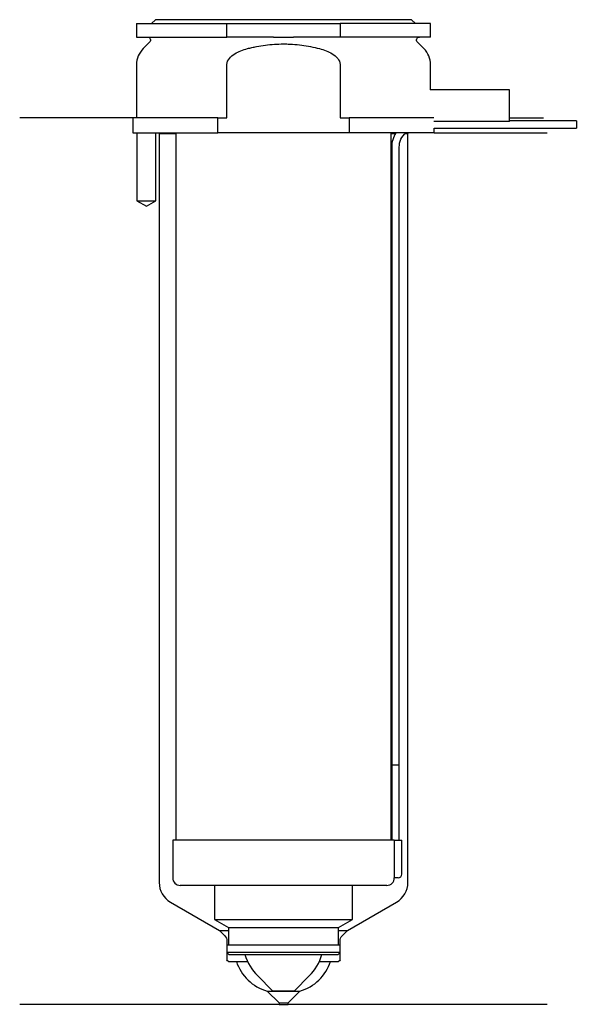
# Model space of a CAD drawing. Header units: inches. Extents: x 23 to 96, y 154 to 284.
import ezdxf

# ---------------------------------------------------------------- set-up
doc = ezdxf.new("R2010")
doc.units = ezdxf.units.IN
for name, color, linetype in [('201', 7, 'Continuous'), ('30', 7, 'Continuous'), ('32', 7, 'Continuous')]:
    doc.layers.add(name, color=color, linetype=linetype)

msp = doc.modelspace()

# ---------------------------------------------------------------- linework, layer by layer
at = {"layer": '201', "color": 113}
for p, q in [((37.53, 271.31), (22.53, 271.31)), ((37.53, 271.31), (37.53, 269.31)), ((87.53, 271.31), (92.01, 271.31)), ((38.08, 269.31), (38.08, 260.31)), ((40.58, 260.31), (40.58, 269.31)), ((40.93, 269.31), (41.03, 269.21)), ((41.03, 269.21), (43.23, 269.21)), ((41.03, 269.21), (41.03, 169.88)), ((71.83, 269.21), (72.37, 269.21)), ((73.64, 269.21), (74.03, 269.21)), ((74.03, 269.21), (74.13, 269.31)), ((74.03, 169.88), (74.03, 269.21)), ((77.53, 269.31), (92.53, 269.31)), ((38.08, 260.31), (39.33, 259.59)), ((39.33, 259.59), (40.58, 260.31)), ((42.53, 167.28), (49.02, 163.53)), ((66.03, 163.53), (72.53, 167.28)), ((49.02, 163.53), (49.73, 162.83)), ((49.02, 163.53), (50.22, 163.53)), ((64.83, 163.53), (66.03, 163.53)), ((65.32, 162.83), (66.03, 163.53)), ((50.02, 162.12), (50.02, 159.63)), ((65.03, 159.63), (65.03, 162.12)), ((50.22, 159.43), (51.28, 159.43)), ((51.28, 159.43), (52.74, 159.43)), ((62.31, 159.43), (63.78, 159.43)), ((63.78, 159.43), (64.83, 159.43)), ((55.38, 155.48), (56.93, 153.93)), ((55.38, 155.48), (59.68, 155.48)), ((58.13, 153.93), (59.68, 155.48)), ((56.93, 153.73), (22.53, 153.73)), ((56.93, 153.93), (58.13, 153.93)), ((56.93, 153.93), (56.93, 153.73)), ((56.93, 153.73), (58.13, 153.73)), ((58.13, 153.73), (58.13, 153.93)), ((92.53, 153.73), (58.13, 153.73))]:
    msp.add_line(p, q, dxfattribs=at)
for centre, radius, start, end in [((44.03, 169.88), 3, 180, 240), ((71.03, 169.88), 3, -60, 0), ((56.99, 161.26), 6, 197.7451, 254.3899), ((58.06, 161.26), 6, 285.6101, 342.2549)]:
    msp.add_arc(centre, radius, start, end, dxfattribs=at)
at = {"layer": '201', "color": 113, "extrusion": (0, 0, -1)}
for centre, radius, start, end in [((-49.02, 162.12), 1, 135, 180), ((-66.03, 162.12), 1, 0, 45), ((-50.22, 159.63), 0.2, -90, 0), ((-64.83, 159.63), 0.2, 180, 270)]:
    msp.add_arc(centre, radius, start, end, dxfattribs=at)
at = {"layer": '30', "color": 113}
for p, q in [((38.03, 283.81), (50.03, 283.81)), ((38.03, 283.81), (38.03, 282.01)), ((40.53, 284.31), (40.03, 283.81)), ((74.53, 284.31), (40.53, 284.31)), ((50.03, 282.01), (50.03, 283.81)), ((50.03, 283.81), (65.03, 283.81)), ((65.03, 283.81), (65.03, 282.01)), ((77.03, 283.81), (65.03, 283.81)), ((75.03, 283.81), (74.53, 284.31)), ((77.03, 282.01), (77.03, 283.81)), ((38.03, 282.01), (50.03, 282.01)), ((39.76, 281.33), (38.9, 280.48)), ((56.18, 282.01), (50.03, 282.01)), ((65.03, 282.01), (58.87, 282.01)), ((77.03, 282.01), (65.03, 282.01)), ((76.15, 280.48), (75.29, 281.33)), ((38.03, 278.35), (38.03, 271.31)), ((50.03, 271.31), (50.03, 278.35)), ((65.03, 278.35), (65.03, 271.31)), ((77.03, 275.01), (77.03, 278.35)), ((37.53, 271.31), (37.53, 269.31)), ((48.81, 271.31), (37.53, 271.31)), ((48.81, 269.31), (48.81, 271.31)), ((48.81, 271.31), (50.03, 271.31)), ((65.03, 271.31), (66.24, 271.31)), ((66.24, 271.31), (66.24, 269.31)), ((77.49, 271.31), (66.24, 271.31)), ((96.38, 270.91), (87.53, 270.91)), ((96.38, 270.91), (96.38, 269.91)), ((37.53, 269.31), (48.81, 269.31)), ((38.08, 269.31), (38.08, 260.31)), ((40.58, 260.31), (40.58, 269.31)), ((43.23, 269.31), (43.23, 175.51)), ((66.24, 269.31), (48.81, 269.31)), ((77.53, 269.31), (66.24, 269.31)), ((71.83, 175.51), (71.83, 269.31)), ((77.53, 269.91), (96.38, 269.91)), ((77.53, 269.31), (77.53, 269.91)), ((71.88, 267.41), (71.88, 185.51)), ((72.88, 185.51), (72.88, 267.41)), ((38.08, 260.31), (40.58, 260.31)), ((71.88, 185.51), (72.88, 185.51)), ((71.88, 185.51), (72.88, 185.51)), ((71.88, 185.51), (71.88, 175.51)), ((72.88, 175.51), (72.88, 185.51)), ((72.2, 175.51), (42.83, 175.51)), ((42.83, 175.51), (42.83, 170.51)), ((72.2, 175.51), (72.2, 171.01)), ((72.2, 175.51), (73.23, 175.51)), ((73.23, 171.01), (73.23, 175.51)), ((72.73, 170.51), (72.22, 170.51)), ((71.23, 169.51), (43.83, 169.51)), ((48.38, 169.51), (48.38, 164.98)), ((66.68, 164.98), (66.68, 169.51)), ((48.38, 164.98), (66.68, 164.98)), ((48.38, 164.98), (50.22, 163.91)), ((64.83, 163.91), (66.68, 164.98)), ((50.22, 163.91), (64.83, 163.91)), ((50.22, 163.91), (50.22, 161.61)), ((64.83, 161.61), (64.83, 163.91)), ((50.02, 161.61), (65.03, 161.61)), ((50.02, 161.61), (50.02, 160.61)), ((65.03, 160.61), (50.02, 160.61)), ((50.02, 160.61), (50.32, 160.31)), ((64.73, 160.31), (65.03, 160.61)), ((65.03, 160.61), (65.03, 161.61)), ((64.73, 160.31), (50.32, 160.31)), ((54.1, 157.49), (56.08, 155.51)), ((58.98, 155.51), (60.95, 157.49)), ((56.08, 155.51), (58.98, 155.51))]:
    msp.add_line(p, q, dxfattribs=at)
at = {"layer": '30', "color": 113, "extrusion": (0, 0, -1)}
for centre, radius, start, end in [((-39.48, 281.61), 0.4, 90, 225), ((-75.58, 281.61), 0.4, -45, 90), ((-75.38, 267.41), 2.5, 0, 49.4634)]:
    msp.add_arc(centre, radius, start, end, dxfattribs=at)
at = {"layer": '30', "color": 113}
for centre, radius, start, end in [((41.03, 278.35), 3, 135, 180), ((74.03, 278.35), 3, 0, 45), ((75.38, 267.41), 3.5, 147.1205, 180), ((43.83, 170.51), 1, 180, 270), ((71.23, 170.51), 1, -90, 0), ((72.73, 171.01), 0.5, -90, 0), ((58.87, 162.26), 6.74, 196.7477, 225), ((56.18, 162.26), 6.74, 315, 343.2523)]:
    msp.add_arc(centre, radius, start, end, dxfattribs=at)
for points, knots in [([(52.76, 280.48), (52.95, 280.53), (53.15, 280.57), (53.54, 280.66), (53.74, 280.7), (54.33, 280.82), (54.73, 280.89), (55.92, 281.04), (56.72, 281.1), (57.73, 281.1), (57.93, 281.09), (58.33, 281.08), (58.54, 281.07), (59.14, 281.03), (59.54, 280.99), (60.74, 280.83), (61.52, 280.67), (62.3, 280.48)], [0, 0, 0, 0, 0.0625, 0.0625, 0.125, 0.125, 0.25, 0.25, 0.5, 0.5, 0.5625, 0.5625, 0.625, 0.625, 0.75, 0.75, 1, 1, 1, 1]), ([(56.18, 282.01), (56.63, 282.01), (57.08, 282.01), (57.63, 282.01), (57.75, 282.01), (57.97, 282.01), (58.08, 282.01), (58.42, 282.01), (58.64, 282.01), (58.87, 282.01)], [0, 0, 0, 0, 0.5, 0.5, 0.625, 0.625, 0.75, 0.75, 1, 1, 1, 1]), ([(50.03, 278.35), (50.03, 278.97), (50.53, 279.48), (51.58, 280.12), (52.16, 280.32), (52.76, 280.48)], [0, 0, 0, 0, 0.5, 0.5, 1, 1, 1, 1]), ([(62.3, 280.48), (62.89, 280.32), (63.48, 280.12), (64.53, 279.48), (65.03, 278.97), (65.03, 278.35)], [0, 0, 0, 0, 0.5, 0.5, 1, 1, 1, 1]), ([(72.2, 171.01), (72.2, 170.96), (72.2, 170.9), (72.2, 170.8), (72.21, 170.75), (72.21, 170.66), (72.21, 170.62), (72.22, 170.56), (72.22, 170.54), (72.22, 170.53), (72.22, 170.52), (72.22, 170.51)], [0, 0, 0, 0, 0.20806, 0.20806, 0.416347, 0.416347, 0.62495, 0.62495, 0.835236, 0.835236, 1, 1, 1, 1])]:
    msp.add_open_spline(points, degree=3, knots=knots, dxfattribs=at)
at = {"layer": '32', "color": 113}
for p, q in [((87.53, 275.01), (76.99, 275.01)), ((87.53, 270.81), (87.53, 275.01)), ((87.53, 270.81), (77.49, 270.81))]:
    msp.add_line(p, q, dxfattribs=at)

doc.saveas('drawing.dxf')
